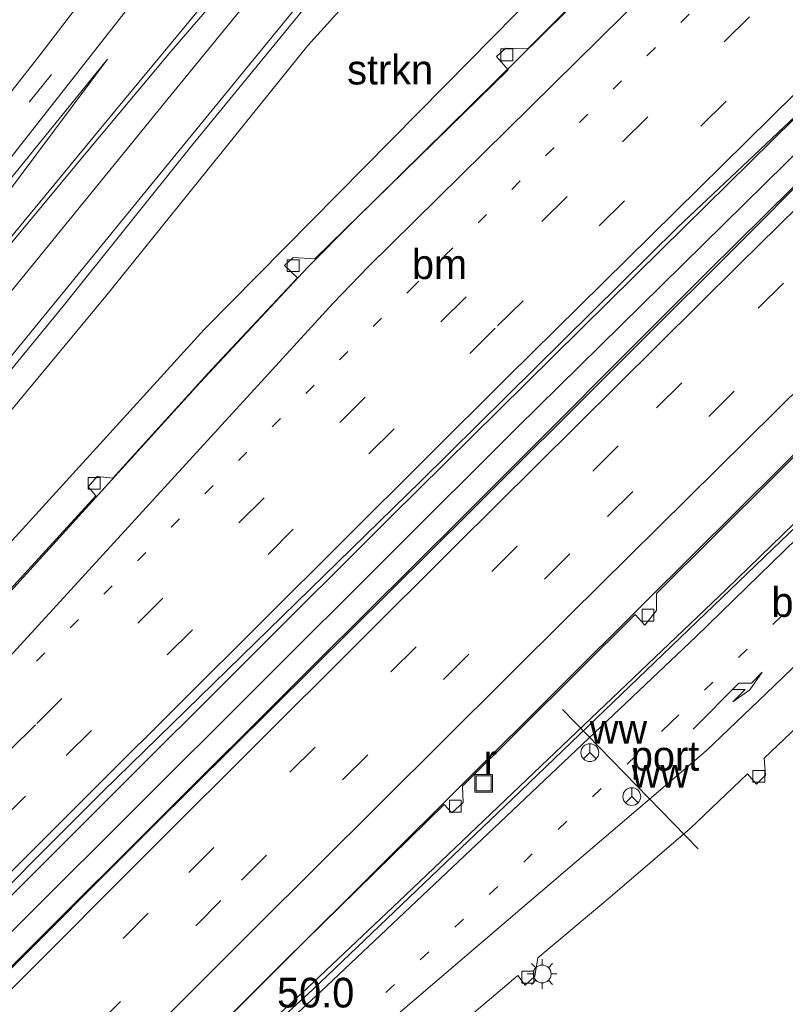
# Model space of a CAD drawing. Header units: millimetres. Extents: x 82463 to 85160, y 450000 to 452470.
# Tile 9 of 98: x 82912 to 82976, y 450310 to 450393. Entities that reach past the tile are written whole.
import ezdxf
from ezdxf.enums import TextEntityAlignment as Align

# ---------------------------------------------------------------- set-up
doc = ezdxf.new("R2010")
doc.units = ezdxf.units.MM
doc.linetypes.add('13strp', pattern=[4, 1, -3])
doc.linetypes.add('39strp', pattern=[12, 3, -9])
for name, color, linetype, lineweight in [('as-bs-kilometr', 13, 'Continuous', 18), ('bp-b5-struiken', 93, 'Continuous', 18), ('bw-bs-portaal', 8, 'Continuous', 18), ('bw-bs-rona', 8, 'Continuous', 18), ('gr-bs-geleiderail', 213, 'geleiderail', 18), ('gw-bs-kruinlijn', 93, 'Continuous', 18), ('gw-bs-teenlijn', 93, 'Continuous', 18), ('mk-bs-13streep 0.45', 8, '13strp', 18), ('mk-bs-39streep 0.15', 8, '39strp', 18), ('mk-bs-pijlre750', 8, 'Continuous', 18), ('mk-bs-streep 0.15', 8, 'Continuous', 18), ('og-bs-terreinafscheiding', 253, 'Continuous', 18), ('wh-bs-kolk', 8, 'Continuous', 18), ('wh-bs-put', 8, 'Continuous', 18), ('wm-bs-lichtmast', 8, 'Continuous', 18), ('wm-bs-lijnverlich', 8, 'lijnverlich', 18)]:
    doc.layers.add(name, color=color, linetype=linetype, lineweight=lineweight)
doc.styles.add('rtw_iso', font='iso-rtw.shx')
doc.linetypes.add('geleiderail', pattern='A,2,-1,[175,RTW.shx,S=0.5,R=0,X=0,Y=0],-1', length=4)
doc.linetypes.add('lijnverlich', pattern='A,0,-5,[22,RTW.shx,S=1,R=0,X=-0.625,Y=0],2.5,-0.5,[3,RTW.shx,S=0.5,R=0,X=0,Y=0],-0.5,2.5,[22,RTW.shx,S=1,R=180,X=0.625,Y=0],-5', length=16)

# ---------------------------------------------------------------- blocks, each defined once
blk = doc.blocks.new('kolk')
blk.add_lwpolyline([(-0.5, -0.5), (0.5, -0.5), (0.5, 0.5), (-0.5, 0.5)], close=True)
blk = doc.blocks.new('wegwijzer')
for q in [(-0.53, -0.53), (0, 0.75), (0.53, -0.53)]:
    blk.add_line((0, 0), q)
blk.add_circle((0, 0), 0.75)
blk = doc.blocks.new('dtbattr')
at = {"style": 'rtw_iso'}
blk.add_attdef('TAG', (0.591, 0.868), '', height=2.5, dxfattribs=at)
blk = doc.blocks.new('put')
for p, q in [((0.75, 0.75), (-0.75, 0.75)), ((-0.75, 0.75), (-0.75, -0.75)), ((0.75, -0.75), (0.75, 0.75)), ((-0.75, -0.75), (0.75, -0.75))]:
    blk.add_line(p, q)
blk.add_lwpolyline([(-0.625, 0.625), (0.625, 0.625), (0.625, -0.625), (-0.625, -0.625)], close=True)
blk = doc.blocks.new('dtbattr-r')
at = {"style": 'rtw_iso'}
blk.add_attdef('TAG', text='', height=2.5, dxfattribs=at).set_placement((0, 0), align=Align.MIDDLE_CENTER)
blk = doc.blocks.new('dtbattr-l')
at = {"style": 'rtw_iso'}
blk.add_attdef('TAG', (0, 0), '', height=2.5, dxfattribs=at)
blk = doc.blocks.new('pijlr')
for p, q in [((0, 0, 0.1), (5.45, 0, 0.1)), ((5.45, -0.75, 0.1), (4.7, 0, 0.1)), ((6.2, -0.75, 0.1), (5.45, 0, 0.1)), ((4, -0.75, 0.1), (5.45, -0.75, 0.1)), ((5.7, -1.05, 0.1), (4, -0.75, 0.1)), ((7.5, -0.75, 0.1), (5.7, -1.05, 0.1)), ((7.5, -0.75, 0.1), (6.2, -0.75, 0.1))]:
    blk.add_line(p, q)
blk = doc.blocks.new('lantaarnpaal')
for p, q in [((-0.884, 0.884), (-0.53, 0.53)), ((0, 0.75), (0, 1.25)), ((0.53, 0.53), (0.884, 0.884)), ((-0.75, 0), (-1.25, 0)), ((0.75, 0), (1.25, 0)), ((-0.53, -0.53), (-0.884, -0.884)), ((0, -0.75), (0, -1.25)), ((0.53, -0.53), (0.884, -0.884))]:
    blk.add_line(p, q)
blk.add_circle((0, 0), 0.75)

msp = doc.modelspace()

# ---------------------------------------------------------------- linework, layer by layer
at = {"layer": 'bp-b5-struiken'}
msp.add_polyline3d([(82973.364, 450410.635, 3.844), (82970.006, 450407.474, 5.695), (82969.038, 450407.891, 5.663), (82967.507, 450407.485, 5.64), (82947.571, 450387.22, 5.512), (82927.302, 450366.689, 5.191), (82904.557, 450341.765, 4.549), (82900.833, 450347.641, 1.116), (82918.995, 450369.509, 1.063), (82936.022, 450390.64, 0.673), (82948.658, 450404.61, 0.559), (82956.761, 450413.381, 0.435), (82961.04, 450417.305, 0.421), (82965.191, 450419.579, 0.408), (82968.014, 450420.049, 0.44), (82970.601, 450419.667, 0.407), (82973.455, 450418.361, 0.439), (82975.695, 450416.717, 0.409), (82977.839, 450415.034, 0.41), (82974.151, 450411.489, 3.582)], close=True, dxfattribs=at)
at = {"layer": 'bw-bs-portaal'}
msp.add_polyline3d([(82957.493, 450334.676, 5.585), (82968.923, 450322.949, 5.489)], dxfattribs=at)
at = {"layer": 'gr-bs-geleiderail'}
for points in [[(82894.043, 450353.906, 1.741), (82906.164, 450368.647, 1.594), (82919.755, 450385.1, 1.315), (82937.654, 450406.707, 1.104), (82941.884, 450411.871, 1.072)], [(82973.572, 450409.096, 6.442), (82957.811, 450393.51, 6.236), (82939.789, 450375.741, 6.043), (82936.028, 450371.951, 6.016), (82926.94, 450362.226, 5.856), (82906.225, 450339.434, 5.325)], [(82919.079, 450327.046, 5.732), (82943.025, 450350.932, 6.186), (82965.853, 450373.481, 6.515), (82988.192, 450395.501, 6.96)], [(82991.148, 450392.752, 6.919), (82969.79, 450371.636, 6.717), (82949.127, 450350.974, 6.442), (82936.755, 450338.678, 6.25), (82922.137, 450324.107, 5.759)], [(82934.213, 450313.637, 5.321), (82964.53, 450343.807, 5.993), (83002.852, 450381.868, 6.52)], [(83005.842, 450379.088, 6.955), (82997.879, 450370.917, 6.845), (82984.668, 450357.807, 6.731), (82971.27, 450344.791, 6.589), (82944.239, 450319.046, 6.131), (82935.957, 450311.221, 5.727)], [(82919.079, 450327.046, 5.732), (82906.994, 450314.976, 5.503), (82880.519, 450288.443, 4.928), (82854.85, 450262.585, 4.325), (82831.074, 450238.505, 3.645), (82782.47, 450189.159, 2.166), (82760, 450166.319, 1.499), (82691.506, 450096.497, -0.208), (82663.769, 450068.328, -1.558)], [(82922.137, 450324.107, 5.759), (82899.737, 450301.802, 5.412), (82879.611, 450281.686, 4.937), (82856.229, 450258.214, 4.335), (82812.385, 450213.894, 2.969), (82791.648, 450193.023, 2.394), (82767.205, 450168.204, 1.655), (82745.744, 450146.23, 1.066), (82723.296, 450123.414, 0.499), (82694.035, 450093.738, -0.195), (82666.566, 450065.735, -0.82)], [(82890.81, 450270.013, 3.878), (82898.947, 450277.942, 4.49), (82903.073, 450282.196, 4.841), (82906.564, 450286.08, 4.837), (82913.807, 450293.315, 4.974), (82921.866, 450301.288, 5.152), (82934.213, 450313.637, 5.321)], [(82935.957, 450311.221, 5.727), (82920.621, 450297.026, 5.339), (82909.476, 450286.929, 5.006), (82901.519, 450279.821, 4.723), (82898.085, 450276.51, 4.435), (82891.183, 450269.63, 3.878)]]:
    msp.add_polyline3d(points, dxfattribs=at)
at = {"layer": 'gw-bs-kruinlijn'}
for points in [[(82904.557, 450341.765, 4.549), (82927.302, 450366.689, 5.191), (82947.571, 450387.22, 5.512), (82967.507, 450407.485, 5.64), (82969.038, 450407.891, 5.663), (82970.006, 450407.474, 5.695)], [(82919.141, 450389.479, 0.266), (82907.303, 450373.638, 0.591), (82893.352, 450354.835, 0.851)]]:
    msp.add_polyline3d(points, dxfattribs=at)
at = {"layer": 'gw-bs-teenlijn'}
for points in [[(82977.839, 450415.034, 0.41), (82975.695, 450416.717, 0.409), (82973.455, 450418.361, 0.439), (82970.601, 450419.667, 0.407), (82968.014, 450420.049, 0.44), (82965.191, 450419.579, 0.408), (82961.04, 450417.305, 0.421), (82956.761, 450413.381, 0.435), (82948.658, 450404.61, 0.559), (82936.022, 450390.64, 0.673), (82918.995, 450369.509, 1.063), (82900.833, 450347.641, 1.116)], [(82892.069, 450356.511, 0.015), (82902.333, 450368.752, 0.188), (82919.141, 450389.479, 0.266)]]:
    msp.add_polyline3d(points, dxfattribs=at)
at = {"layer": 'mk-bs-13streep 0.45'}
for points in [[(82910.321, 450335.935, 4.723), (82944.669, 450370.078, 5.457), (82979.041, 450404.01, 5.852)], [(82939.684, 450308.089, 4.974), (82966.558, 450333.531, 5.672), (82987.362, 450353.567, 5.924), (83009.691, 450375.509, 6.112)]]:
    msp.add_polyline3d(points, dxfattribs=at)
at = {"layer": 'mk-bs-39streep 0.15'}
for points in [[(82981.777, 450401.467, 5.927), (82957.867, 450377.908, 5.732), (82913.078, 450333.4, 4.837)], [(82890.544, 450358.16, 0.011), (82905.072, 450376.454, 0.206), (82924.315, 450400.613, 0.232)], [(82915.671, 450330.814, 4.96), (82952.014, 450367.021, 5.672), (82984.498, 450398.936, 6.002)], [(82925.985, 450320.948, 4.983), (82965.4, 450360.102, 5.695), (82995.008, 450389.163, 6.054)], [(82997.534, 450386.813, 5.942), (82958.099, 450347.791, 5.53), (82928.699, 450318.6, 4.882)], [(82913.078, 450333.4, 4.837), (82890.777, 450311.113, 4.435), (82862.971, 450283.149, 3.855), (82837.297, 450257.239, 3.134), (82813.668, 450233.246, 2.49), (82787.748, 450206.876, 1.659), (82761.906, 450180.666, 0.824), (82710.612, 450128.547, -0.542), (82657.465, 450074.446, -1.785)], [(82660.038, 450071.944, -1.683), (82687.678, 450100.131, -1.08), (82710.535, 450123.378, -0.464), (82738.874, 450152.135, 0.12), (82762.23, 450175.89, 0.855), (82781.937, 450195.826, 1.449), (82805.526, 450219.883, 2.212), (82824.947, 450239.542, 2.805), (82859.063, 450274.12, 3.796), (82876.167, 450291.32, 4.129), (82915.671, 450330.814, 4.96)], [(82670.383, 450061.972, -1.679), (82695.122, 450087.192, -1.163), (82747.634, 450140.527, 0.107), (82777.218, 450170.645, 1.002), (82829.578, 450223.854, 2.563), (82852.88, 450247.433, 3.28), (82903.521, 450298.406, 4.554), (82925.985, 450320.948, 4.983)], [(82928.699, 450318.6, 4.882), (82863.947, 450253.509, 3.421), (82832.8, 450221.955, 2.549), (82779.709, 450167.998, 0.919), (82725.089, 450112.529, -0.532), (82672.955, 450059.508, -1.747)]]:
    msp.add_polyline3d(points, dxfattribs=at)
at = {"layer": 'mk-bs-streep 0.15'}
for points in [[(82898.844, 450349.533, 0.988), (82922.401, 450378.39, 0.733), (82948.653, 450410.511, 0.191)], [(82909.07, 450337.15, 4.695), (82938.167, 450368.912, 5.324), (82941.119, 450371.966, 5.347), (82976.233, 450406.622, 5.775)], [(82938.957, 450404.126, 0.216), (82936.737, 450401.45, 0.481), (82924, 450385.84, 0.614), (82910.24, 450368.935, 0.829), (82896.32, 450351.914, 1.02)], [(82987.112, 450396.505, 6.074), (82952.863, 450362.704, 5.801), (82918.374, 450328.375, 4.946)], [(82992.253, 450391.725, 6.176), (82972.355, 450372.18, 6.016), (82948.47, 450348.467, 5.64), (82923.358, 450323.46, 5.056)], [(82931.469, 450316.172, 4.805), (82958.114, 450342.686, 5.402), (83000.215, 450384.321, 5.824)], [(82937.106, 450310.921, 5.001), (82952.227, 450325.183, 5.484), (82968.703, 450340.811, 5.842), (82987.965, 450359.551, 6.085), (83006.886, 450378.117, 6.186)], [(83012.466, 450372.928, 6.039), (82984.144, 450345.158, 5.773), (82974.653, 450336.034, 5.677), (82969.588, 450331.213, 5.576), (82954.662, 450318.489, 5.37), (82941.11, 450306.89, 4.896)], [(82918.374, 450328.375, 4.946), (82896.291, 450306.315, 4.618), (82866.219, 450276.077, 3.905), (82803.344, 450212.406, 2.129), (82773.976, 450182.592, 1.202), (82751.379, 450159.614, 0.49), (82725.87, 450133.711, -0.14), (82676.581, 450083.579, -1.322), (82662.668, 450069.386, -1.578)], [(82923.358, 450323.46, 5.056), (82885.979, 450286.027, 4.289), (82856.657, 450256.512, 3.526), (82829.944, 450229.441, 2.723), (82799.798, 450198.85, 1.823), (82747.575, 450145.737, 0.262), (82696.16, 450093.558, -1.003), (82667.807, 450064.675, -1.61)], [(82865.372, 450249.759, 3.335), (82882.246, 450266.82, 3.778), (82905.838, 450290.57, 4.344), (82931.469, 450316.172, 4.805)], [(82937.106, 450310.921, 5.001), (82917.015, 450292.291, 4.558), (82900.457, 450277.074, 4.157), (82883.282, 450261.348, 3.668), (82867.96, 450247.24, 3.253)]]:
    msp.add_polyline3d(points, dxfattribs=at)
at = {"layer": 'og-bs-terreinafscheiding'}
for points in [[(82948.334, 450417.165, 0.222), (82946.911, 450415.231, 0.243), (82942.472, 450410.039, 0.321), (82935.22, 450402.267, 0.385), (82930.029, 450396.58, 0.431), (82924.488, 450390.11, 0.49), (82917.172, 450381.376, 0.568), (82906.661, 450368.739, 0.77), (82894.156, 450353.879, 0.947)], [(82891.862, 450357.008, -0.035), (82907.824, 450377.176, 0.105), (82925.124, 450399.216, 0.16), (82936.686, 450413.983, 0.122)], [(82946.06, 450406.576, 0.362), (82936.871, 450395.185, 0.49), (82926.259, 450382.215, 0.683), (82915.401, 450368.664, 0.893), (82899.341, 450349.1, 0.979)], [(82906.415, 450339.892, 4.595), (82918.164, 450352.69, 4.871), (82917.505, 450353.44, 4.88), (82918.279, 450354.304, 4.907), (82919.582, 450354.181, 4.916), (82927.932, 450363.368, 5.049), (82935.161, 450371.049, 5.09), (82934.07, 450372.082, 5.182), (82934.799, 450372.767, 5.182), (82936.614, 450372.652, 5.196), (82952.894, 450388.58, 5.333), (82951.92, 450389.69, 5.365), (82952.71, 450390.412, 5.384), (82954.547, 450390.333, 5.43), (82970.848, 450406.618, 5.645)], [(82922.801, 450401.839, 0.008), (82920.054, 450398.32, -0.002), (82916.956, 450394.396, 0.007), (82913.45, 450389.817, 0.092)], [(82987.495, 450394.491, 6.112), (82967.192, 450375.33, 5.883), (82945.551, 450353.929, 5.663), (82918.76, 450327.776, 4.988)], [(82922.966, 450324.824, 4.997), (82949.639, 450351.297, 5.649), (82974.276, 450375.851, 5.906), (82990.207, 450391.97, 6.163)], [(82889.327, 450359.482, -0.035), (82906.414, 450380.893, 0.078), (82913.45, 450389.817, 0.092)], [(83002.11, 450380.923, 5.718), (82981.893, 450360.88, 5.585), (82982.05, 450359.4, 5.549), (82981.111, 450358.46, 5.549), (82980.275, 450359.257, 5.567), (82965.387, 450344.46, 5.434), (82965.407, 450343.015, 5.37), (82964.42, 450341.785, 5.379), (82963.614, 450342.699, 5.37), (82949.06, 450328.223, 5.219), (82949.111, 450326.863, 5.182), (82948.154, 450325.971, 5.191), (82947.521, 450326.683, 5.187), (82934.295, 450313.7, 4.604)], [(82936.431, 450311.101, 4.956), (82953.274, 450327.169, 5.475), (82983.617, 450356.316, 5.956), (83000.585, 450373.025, 6.158), (83004.969, 450378.263, 6.273)], [(83012.927, 450367.669, 5.989), (83007.747, 450362.767, 5.934), (82993.076, 450348.579, 5.796), (82993.116, 450346.988, 5.805), (82992.452, 450346.28, 5.81), (82991.585, 450347.176, 5.75), (82981.75, 450337.507, 5.704), (82974.483, 450330.6, 5.581), (82974.588, 450329.151, 5.585), (82973.828, 450328.387, 5.59), (82973.055, 450329.257, 5.539), (82968.224, 450324.657, 5.562), (82961.503, 450318.88, 5.452), (82955.396, 450313.764, 5.37), (82955.144, 450312.211, 5.301), (82954.348, 450311.47, 5.32), (82953.713, 450312.266, 5.283), (82944.31, 450304.303, 4.805)], [(82663.256, 450068.814, -1.555), (82681.91, 450087.761, -1.172), (82700.524, 450106.739, -0.733), (82718.383, 450124.898, -0.304), (82736.443, 450143.39, 0.148), (82753.417, 450160.595, 0.568), (82768.377, 450175.796, 1.079), (82786.792, 450194.593, 1.604), (82805.291, 450213.365, 2.161), (82821.602, 450229.998, 2.7), (82839.747, 450248.401, 3.23), (82860.394, 450269.112, 3.764), (82879.498, 450288.468, 4.23), (82918.76, 450327.776, 4.988)], [(82922.966, 450324.824, 4.997), (82895.524, 450297.352, 4.481), (82871.702, 450273.62, 3.974), (82845.951, 450247.728, 3.262), (82823.436, 450224.994, 2.577), (82801.117, 450202.344, 1.855), (82773.967, 450174.681, 1.066), (82751.681, 450151.816, 0.472), (82728.139, 450127.973, -0.199), (82706.841, 450106.223, -0.665), (82666.761, 450065.491, -1.573)], [(82934.295, 450313.7, 4.604), (82906.124, 450285.574, 4.102), (82898.347, 450278.02, 3.919), (82890.605, 450270.312, 3.819), (82881.906, 450261.695, 3.54), (82883.569, 450262.629, 3.568), (82902.229, 450279.67, 4.216), (82913.108, 450289.543, 4.485), (82924.93, 450300.516, 4.709), (82936.431, 450311.101, 4.956)]]:
    msp.add_polyline3d(points, dxfattribs=at)
at = {"layer": 'wm-bs-lijnverlich'}
for points in [[(83190.192, 450587.643, 7.223), (83154.869, 450554.044, 6.995), (83087.181, 450489.34, 6.763), (83024.97, 450428.629, 6.396), (82953.68, 450358.468, 5.7), (82921.182, 450326.076, 5.101)], [(82887.585, 450292.588, 4.481), (82921.182, 450326.076, 5.101)]]:
    msp.add_polyline3d(points, dxfattribs=at)

# ---------------------------------------------------------------- block references
at = {"layer": 'as-bs-kilometr'}
ref = msp.add_blockref('dtbattr', (82933.431, 450308.834, 5.604), dxfattribs=at)
ref.add_attrib('TAG', '50.0', dxfattribs={"layer": '0', "height": 2.5, "style": 'rtw_iso'}).set_placement((82933.431, 450308.834, 5.604), align=Align.BOTTOM_LEFT)
at = {"layer": 'bp-b5-struiken'}
ref = msp.add_blockref('dtbattr-r', (82939.335938, 450386.59375, 2.395238), dxfattribs=at)
ref.add_attrib('TAG', 'strkn', dxfattribs={"layer": '0', "height": 2.5, "style": 'rtw_iso'}).set_placement((82939.335938, 450386.59375, 2.395238), align=Align.BOTTOM_LEFT)
at = {"layer": 'bw-bs-portaal'}
ref = msp.add_blockref('dtbattr-l', (82963.236719, 450328.783035, 5.536759), dxfattribs=at)
ref.add_attrib('TAG', 'port', dxfattribs={"layer": '0', "height": 2.5, "style": 'rtw_iso'}).set_placement((82963.236719, 450328.783035, 5.536759), align=Align.BOTTOM_LEFT)
at = {"layer": 'bw-bs-rona'}
ref = msp.add_blockref('dtbattr', (82959.781, 450331.054, 13.915), dxfattribs=at)
ref.add_attrib('TAG', 'ww', dxfattribs={"layer": '0', "height": 2.5, "style": 'rtw_iso'}).set_placement((82959.781, 450331.054, 13.915), align=Align.BOTTOM_LEFT)
for p in [(82959.781, 450331.054, 13.915), (82963.317, 450327.351, 13.943)]:
    msp.add_blockref('wegwijzer', p, dxfattribs=at)
ref = msp.add_blockref('dtbattr', (82963.317, 450327.351, 13.943), dxfattribs=at)
ref.add_attrib('TAG', 'ww', dxfattribs={"layer": '0', "height": 2.5, "style": 'rtw_iso'}).set_placement((82963.317, 450327.351, 13.943), align=Align.BOTTOM_LEFT)
at = {"layer": 'mk-bs-13streep 0.45'}
ref = msp.add_blockref('dtbattr-l', (82944.795188, 450370.202573, 5.45845), dxfattribs=at)
ref.add_attrib('TAG', 'bm', dxfattribs={"layer": '0', "height": 2.5, "style": 'rtw_iso'}).set_placement((82944.795188, 450370.202573, 5.45845), align=Align.BOTTOM_LEFT)
ref = msp.add_blockref('dtbattr-l', (82975.08263, 450341.740935, 5.775259), dxfattribs=at)
ref.add_attrib('TAG', 'bm', dxfattribs={"layer": '0', "height": 2.5, "style": 'rtw_iso'}).set_placement((82975.08263, 450341.740935, 5.775259), align=Align.BOTTOM_LEFT)
at = {"layer": 'mk-bs-pijlre750', "rotation": 45.09999999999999}
msp.add_blockref('pijlr', (82968.484, 450333.039, 5.631), dxfattribs=at)
at = {"layer": 'wh-bs-kolk'}
for p in [(82952.794, 450389.841, 5.411), (82934.789, 450372.076, 5.168), (82918.019, 450353.736, 5.022), (82964.688, 450342.642, 5.338), (82974.017, 450329.06, 5.448), (82948.449, 450326.537, 5.109), (82954.556, 450312.143, 5.15)]:
    msp.add_blockref('kolk', p, dxfattribs=at)
at = {"layer": 'wh-bs-put'}
ref = msp.add_blockref('dtbattr', (82950.836, 450328.473, 5.484), dxfattribs=at)
ref.add_attrib('TAG', 'r', dxfattribs={"layer": '0', "height": 2.5, "style": 'rtw_iso'}).set_placement((82950.836, 450328.473, 5.484), align=Align.BOTTOM_LEFT)
msp.add_blockref('put', (82950.836, 450328.473, 5.484), dxfattribs=at)
at = {"layer": 'wm-bs-lichtmast'}
msp.add_blockref('lantaarnpaal', (82955.764, 450312.407, 5.397), dxfattribs=at)

doc.saveas('drawing.dxf')
